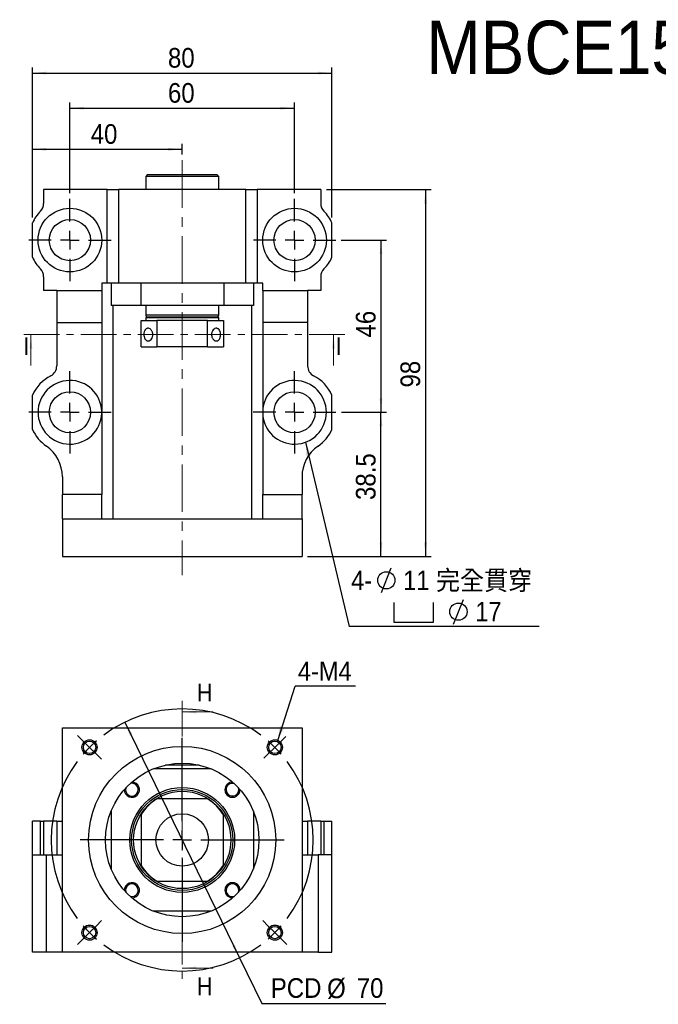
# Model space of a CAD drawing. Header units: millimetres. Extents: x 62 to 403, y 5 to 294.
# Tile 1 of 4: x 62 to 232, y 31 to 294. Entities that reach past the tile are written whole.
import ezdxf

# ---------------------------------------------------------------- set-up
doc = ezdxf.new("R2010")
doc.units = ezdxf.units.MM
doc.header["$LTSCALE"] = 1.5
doc.linetypes.add('CENTER', pattern=[10.16, 6.35, -1.27, 1.27, -1.27])
doc.linetypes.add('CENTERX2', pattern=[20.32, 12.7, -2.54, 2.54, -2.54])
doc.layers.add('FORMAT', color=7, linetype='Continuous')
doc.styles.add('SLDTEXTSTYLE0', font='GOTHIC.TTF', dxfattribs={"width": 0.913, "bigfont": 'bigfont'})
doc.styles.add('SLDTEXTSTYLE1', font='GOTHIC.TTF', dxfattribs={"width": 0.913})
doc.styles.get("Standard").update_dxf_attribs({"font": 'GOTHIC.TTF'})
doc.dimstyles.new('SLDDIMSTYLE0', dxfattribs={"dimtxt": 5.25, "dimasz": 3.75, "dimexe": 0, "dimexo": 0.0625, "dimgap": 1.3125, "dimtad": 1, "dimrnd": 1e-09, "dimzin": 12, "dimdsep": 46, "dimtxsty": 'SLDTEXTSTYLE1', "dimsah": 1, "dimcen": 0.09, "dimadec": 0, "dimazin": 3, "dimtfac": 1, "dimtofl": 0, "dimtmove": 0, "dimatfit": 3, "dimfxl": 0, "dimfrac": 2, "dimtolj": 1, "dimtzin": 12, "dimarcsym": 0})
doc.dimstyles.new('SLDDIMSTYLE1', dxfattribs={"dimtxt": 5.25, "dimasz": 3.75, "dimexe": 0, "dimexo": 0.0625, "dimgap": 1.3125, "dimtad": 1, "dimdec": 1, "dimrnd": 1e-09, "dimzin": 12, "dimdsep": 46, "dimtxsty": 'SLDTEXTSTYLE1', "dimsah": 1, "dimcen": 0.09, "dimadec": 0, "dimazin": 3, "dimtfac": 1, "dimtdec": 1, "dimtofl": 0, "dimtmove": 0, "dimatfit": 3, "dimfxl": 0, "dimfrac": 2, "dimtolj": 1, "dimtzin": 12, "dimarcsym": 0})
doc.dimstyles.new('SLDDIMSTYLE2', dxfattribs={"dimtxt": 0.18, "dimasz": 3.75, "dimexe": 0, "dimexo": 0.0625, "dimgap": 0, "dimtad": 0, "dimtih": 1, "dimtoh": 1, "dimdec": 0, "dimrnd": 1e-09, "dimzin": 0, "dimdsep": 46, "dimtxsty": 'Standard', "dimsah": 1, "dimcen": 0.09, "dimadec": 0, "dimazin": 0, "dimtfac": 3.75, "dimtdec": 0, "dimtofl": 0, "dimtmove": 0, "dimatfit": 3, "dimfxl": 0, "dimfrac": 2, "dimtolj": 1, "dimtzin": 0, "dimarcsym": 0})
doc.dimstyles.new('SLDDIMSTYLE3', dxfattribs={"dimtxt": 5.25, "dimasz": 3.75, "dimexe": 0, "dimexo": 0.0625, "dimgap": 1.3125, "dimtad": 0, "dimtih": 1, "dimtoh": 1, "dimrnd": 1e-09, "dimzin": 12, "dimdsep": 46, "dimtxsty": 'SLDTEXTSTYLE1', "dimsah": 1, "dimcen": 0, "dimadec": 0, "dimazin": 3, "dimtfac": 1, "dimtmove": 0, "dimatfit": 3, "dimfxl": 0, "dimfrac": 2, "dimtolj": 1, "dimtzin": 12, "dimarcsym": 0})

# ---------------------------------------------------------------- blocks, each defined once
blk = doc.blocks.new('_D')
at = {"layer": 'FORMAT', "color": 7}
for p, q in [((65.34, 240.74), (65.34, 260.42)), ((105.34, 257.52), (105.34, 260.42)), ((65.34, 258.92), (105.34, 258.92))]:
    blk.add_line(p, q, dxfattribs=at)
for points in [[(65.34, 258.92), (69.09, 258.55), (69.09, 259.3)], [(105.34, 258.92), (101.59, 259.3), (101.59, 258.55)]]:
    blk.add_solid(points, dxfattribs=at)
at = {"layer": 'FORMAT', "color": 7, "insert": (80.91, 265.63), "char_height": 5.25, "attachment_point": 1, "style": 'SLDTEXTSTYLE1'}
blk.add_mtext('40', dxfattribs=at)
blk = doc.blocks.new('_D_1')
at = {"layer": 'FORMAT', "color": 7}
for p, q in [((75.34, 247.16), (75.34, 271.4)), ((135.34, 247.16), (135.34, 271.4)), ((75.34, 269.9), (135.34, 269.9))]:
    blk.add_line(p, q, dxfattribs=at)
for points in [[(75.34, 269.9), (79.09, 269.52), (79.09, 270.27)], [(135.34, 269.9), (131.59, 270.27), (131.59, 269.52)]]:
    blk.add_solid(points, dxfattribs=at)
at = {"layer": 'FORMAT', "color": 7, "insert": (101.54, 276.61), "char_height": 5.25, "attachment_point": 1, "style": 'SLDTEXTSTYLE1'}
blk.add_mtext('60', dxfattribs=at)
blk = doc.blocks.new('_D_2')
at = {"layer": 'FORMAT', "color": 7}
for p, q in [((65.34, 240.74), (65.34, 280.78)), ((65.34, 279.28), (145.34, 279.28)), ((145.34, 240.74), (145.34, 280.78))]:
    blk.add_line(p, q, dxfattribs=at)
for points in [[(65.34, 279.28), (69.09, 278.9), (69.09, 279.65)], [(145.34, 279.28), (141.59, 279.65), (141.59, 278.9)]]:
    blk.add_solid(points, dxfattribs=at)
at = {"layer": 'FORMAT', "color": 7, "insert": (101.54, 285.98), "char_height": 5.25, "attachment_point": 1, "style": 'SLDTEXTSTYLE1'}
blk.add_mtext('80', dxfattribs=at)
blk = doc.blocks.new('_D_3')
at = {"layer": 'FORMAT', "color": 7}
for p, q in [((147.85, 188.66), (159.93, 188.66)), ((158.43, 150.16), (158.43, 188.66)), ((138.84, 150.16), (159.93, 150.16))]:
    blk.add_line(p, q, dxfattribs=at)
for points in [[(158.43, 188.66), (158.06, 184.91), (158.81, 184.91)], [(158.43, 150.16), (158.81, 153.91), (158.06, 153.91)]]:
    blk.add_solid(points, dxfattribs=at)
at = {"layer": 'FORMAT', "color": 7, "insert": (151.73, 165.23), "char_height": 5.25, "attachment_point": 1, "rotation": 90, "style": 'SLDTEXTSTYLE1'}
blk.add_mtext('38.5', dxfattribs=at)
blk = doc.blocks.new('_D_4')
at = {"layer": 'FORMAT', "color": 7}
for p, q in [((147.84, 234.66), (159.93, 234.66)), ((158.43, 234.66), (158.43, 188.66)), ((147.85, 188.66), (159.93, 188.66))]:
    blk.add_line(p, q, dxfattribs=at)
for points in [[(158.43, 234.66), (158.06, 230.91), (158.81, 230.91)], [(158.43, 188.66), (158.81, 192.41), (158.06, 192.41)]]:
    blk.add_solid(points, dxfattribs=at)
at = {"layer": 'FORMAT', "color": 7, "insert": (151.73, 208.64), "char_height": 5.25, "attachment_point": 1, "rotation": 90, "style": 'SLDTEXTSTYLE1'}
blk.add_mtext('46', dxfattribs=at)
blk = doc.blocks.new('_D_5')
at = {"layer": 'FORMAT', "color": 7}
for p, q in [((143.84, 248.16), (171.84, 248.16)), ((170.34, 248.16), (170.34, 150.16)), ((138.84, 150.16), (171.84, 150.16))]:
    blk.add_line(p, q, dxfattribs=at)
for points in [[(170.34, 248.16), (169.96, 244.41), (170.71, 244.41)], [(170.34, 150.16), (170.71, 153.91), (169.96, 153.91)]]:
    blk.add_solid(points, dxfattribs=at)
at = {"layer": 'FORMAT', "color": 7, "insert": (163.63, 195.28), "char_height": 5.25, "attachment_point": 1, "rotation": 90, "style": 'SLDTEXTSTYLE1'}
blk.add_mtext('98', dxfattribs=at)
blk = doc.blocks.new('SW_SYMBOL_HOLE_DIAM')
at = {"layer": 'FORMAT', "color": 0}
blk.add_line((450, 0), (1050, 1500), dxfattribs=at)
blk.add_circle((750, 750), 525, dxfattribs=at)
blk = doc.blocks.new('SW_SYMBOL_HOLE_SPOT')
at = {"layer": 'FORMAT', "color": 0}
for p, q in [((0, 1312.5), (0, 112.5)), ((2400, 112.5), (2400, 1312.5)), ((0, 112.5), (2400, 112.5))]:
    blk.add_line(p, q, dxfattribs=at)
blk = doc.blocks.new('SW_NOTE_0')
at = {"layer": 'FORMAT', "color": 0}
blk.add_line((50.74, 0), (0, 0), dxfattribs=at)
at = {"layer": 'FORMAT', "color": 0, "xscale": 0.0043935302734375, "yscale": 0.0043935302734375, "zscale": 0.0043935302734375}
for name, p in [('SW_SYMBOL_HOLE_DIAM', (6.67, 9.08)), ('SW_SYMBOL_HOLE_SPOT', (11.99, 0.7)), ('SW_SYMBOL_HOLE_DIAM', (25.92, 0.7))]:
    blk.add_blockref(name, p, dxfattribs=at)
at = {"layer": 'FORMAT', "color": 0, "attachment_point": 1}
for s, insert, char_height, style in [('4-', (0.58, 14.96), 5.159, 'SLDTEXTSTYLE1'), ('11 \\M+18AAE\\M+19153\\M+18AD1\\M+190FA', (14.46, 14.96), 5.1594, 'SLDTEXTSTYLE0'), ('17', (33.71, 6.58), 5.159, 'SLDTEXTSTYLE1')]:
    blk.add_mtext(s, dxfattribs=dict(at, insert=insert, char_height=char_height, style=style))
blk = doc.blocks.new('SW_CENTERMARKSYMBOL_0')
at = {"layer": 'FORMAT', "color": 0}
for p, q in [((0, 5), (0, 11)), ((-5, 0), (-11, 0)), ((0, 0), (-2.5, 0)), ((0, 0), (0, 2.5)), ((0, 0), (0, -2.5)), ((0, 0), (2.5, 0)), ((5, 0), (11, 0)), ((0, -5), (0, -11))]:
    blk.add_line(p, q, dxfattribs=at)
blk = doc.blocks.new('SW_CENTERMARKSYMBOL_1')
at = {"layer": 'FORMAT', "color": 0}
for p, q in [((0, 5), (0, 11)), ((-5, 0), (-11, 0)), ((0, 0), (-2.5, 0)), ((0, 0), (0, 2.5)), ((0, 0), (0, -2.5)), ((0, 0), (2.5, 0)), ((5, 0), (11, 0)), ((0, -5), (0, -11))]:
    blk.add_line(p, q, dxfattribs=at)
blk = doc.blocks.new('SW_CENTERMARKSYMBOL_2')
at = {"layer": 'FORMAT', "color": 0}
for p, q in [((0, 5), (0, 11.005)), ((-5, 0), (-11.005, 0)), ((0, 0), (-2.5, 0)), ((0, 0), (0, 2.5)), ((0, 0), (0, -2.5)), ((0, 0), (2.5, 0)), ((5, 0), (11.005, 0)), ((0, -5), (0, -11.005))]:
    blk.add_line(p, q, dxfattribs=at)
blk = doc.blocks.new('SW_CENTERMARKSYMBOL_3')
at = {"layer": 'FORMAT', "color": 0}
for p, q in [((0, 5), (0, 11.005)), ((-5, 0), (-11.005, 0)), ((0, 0), (-2.5, 0)), ((0, 0), (0, 2.5)), ((0, 0), (0, -2.5)), ((0, 0), (2.5, 0)), ((5, 0), (11.005, 0)), ((0, -5), (0, -11.005))]:
    blk.add_line(p, q, dxfattribs=at)
blk = doc.blocks.new('_D_6')
at = {"layer": 'FORMAT', "color": 7}
for p, q in [((90.03, 105.87), (120.66, 42.94)), ((120.66, 42.94), (126.62, 30.69)), ((126.62, 30.69), (159.72, 30.69))]:
    blk.add_line(p, q, dxfattribs=at)
for points in [[(90.03, 105.87), (91.33, 102.34), (92, 102.67)], [(120.66, 42.94), (119.36, 46.47), (118.68, 46.14)]]:
    blk.add_solid(points, dxfattribs=at)
at = {"layer": 'FORMAT', "color": 7, "char_height": 5.25, "attachment_point": 1, "style": 'SLDTEXTSTYLE1'}
for s, insert in [('PCD', (129, 37.48)), ('%%c', (144.04, 37.4)), ('70', (151.96, 37.48))]:
    blk.add_mtext(s, dxfattribs=dict(at, insert=insert))
blk = doc.blocks.new('SW_NOTE_1')
at = {"layer": 'FORMAT', "color": 0}
blk.add_line((16.05, 0), (0, 0), dxfattribs=at)
at = {"layer": 'FORMAT', "color": 0, "insert": (0.71, 6.57), "char_height": 5.159, "attachment_point": 1, "style": 'SLDTEXTSTYLE1'}
blk.add_mtext('4-M4', dxfattribs=at)
blk = doc.blocks.new('SW_CENTERMARKSYMBOL_4')
at = {"layer": 'FORMAT', "color": 0}
for p, q in [((0, 5), (0, 27.25)), ((-5, 0), (-27.25, 0)), ((0, 0), (-2.5, 0)), ((0, 0), (0, 2.5)), ((0, 0), (0, -2.5)), ((0, 0), (2.5, 0)), ((5, 0), (27.25, 0)), ((0, -5), (0, -27.25))]:
    blk.add_line(p, q, dxfattribs=at)
blk = doc.blocks.new('SW_CENTERMARKSYMBOL_5')
at = {"layer": 'FORMAT', "color": 0}
for p, q in [((-51.27, 1.77), (-52.7, 3.2)), ((1.77, 1.77), (2.93, 2.93)), ((-49.5, 0), (-51.27, 1.77)), ((-49.5, 0), (-47.73, -1.77)), ((-24.75, -19.75), (-24.75, 2.5)), ((0, 0), (-1.77, -1.77)), ((0, 0), (1.77, 1.77)), ((-47.73, -1.77), (-46.3, -3.2)), ((-1.77, -1.77), (-2.93, -2.93)), ((-24.75, -24.75), (-24.75, -22.25)), ((-29.75, -24.75), (-52, -24.75)), ((-24.75, -24.75), (-27.25, -24.75)), ((-24.75, -24.75), (-24.75, -27.25)), ((-24.75, -24.75), (-22.25, -24.75)), ((-19.75, -24.75), (2.5, -24.75)), ((-24.75, -29.75), (-24.75, -52)), ((-47.73, -47.73), (-46.3, -46.3)), ((-1.77, -47.73), (-3.2, -46.3)), ((-49.5, -49.5), (-51.27, -51.27)), ((-49.5, -49.5), (-47.73, -47.73)), ((0, -49.5), (-1.77, -47.73)), ((0, -49.5), (1.77, -51.27)), ((-51.27, -51.27), (-52.7, -52.7)), ((1.77, -51.27), (3.2, -52.7))]:
    blk.add_line(p, q, dxfattribs=at)
for start, end in [(53.1851, 126.8149), (135, 139.0926), (130.9074, 135), (45, 49.0926), (40.9074, 45), (143.1851, 216.8149), (323.1851, 36.8149), (220.9074, 225), (225, 229.0926), (310.9074, 315), (315, 319.0926), (233.1851, 306.8149)]:
    blk.add_arc((-24.75, -24.75), 35, start, end, dxfattribs=at)

msp = doc.modelspace()

# ---------------------------------------------------------------- linework, layer by layer
at = {"color": 7, "linetype": 'Continuous', "lineweight": 25}
for p, q in [((96.095, 252.156), (95.595, 251.656)), ((95.595, 251.656), (95.595, 248.156)), ((98.893, 251.656), (95.595, 251.656)), ((96.095, 252.156), (99.224, 252.156)), ((115.095, 251.656), (98.893, 251.656)), ((99.224, 252.156), (114.595, 252.156)), ((115.095, 251.656), (114.595, 252.156)), ((115.095, 248.156), (115.095, 251.656)), ((68.345, 248.156), (68.345, 244.454)), ((85.345, 248.156), (68.345, 248.156)), ((85.345, 223.156), (85.345, 248.156)), ((85.345, 248.156), (88.345, 248.156)), ((88.345, 248.156), (88.345, 223.156)), ((122.345, 248.156), (88.345, 248.156)), ((122.345, 223.156), (122.345, 248.156)), ((122.345, 248.156), (125.345, 248.156)), ((125.345, 248.156), (125.345, 223.156)), ((142.345, 248.156), (125.345, 248.156)), ((142.345, 248.156), (142.345, 244.454)), ((65.345, 230.074), (65.345, 239.239)), ((145.345, 230.074), (145.345, 239.239)), ((68.345, 224.859), (68.345, 221.156)), ((142.345, 224.859), (142.345, 221.156)), ((71.845, 221.156), (68.345, 221.156)), ((71.845, 221.156), (83.845, 221.156)), ((71.845, 221.156), (71.845, 212.656)), ((83.845, 223.156), (83.845, 221.156)), ((85.345, 223.156), (83.845, 223.156)), ((83.845, 221.156), (83.845, 212.656)), ((88.345, 223.156), (85.345, 223.156)), ((86.345, 223.156), (86.345, 217.156)), ((122.345, 223.156), (88.345, 223.156)), ((94.254, 223.156), (94.254, 217.156)), ((116.435, 223.156), (116.435, 217.156)), ((125.345, 223.156), (122.345, 223.156)), ((124.345, 223.156), (124.345, 217.156)), ((126.845, 223.156), (125.345, 223.156)), ((126.845, 221.156), (126.845, 223.156)), ((126.845, 221.156), (138.845, 221.156)), ((126.845, 221.156), (126.845, 212.656)), ((138.845, 221.156), (138.845, 212.656)), ((142.345, 221.156), (138.845, 221.156)), ((94.254, 217.156), (86.345, 217.156)), ((86.845, 217.156), (86.845, 160.156)), ((116.435, 217.156), (94.254, 217.156)), ((95.595, 217.156), (95.595, 214.656)), ((115.095, 214.656), (115.095, 217.156)), ((124.345, 217.156), (116.435, 217.156)), ((123.845, 217.156), (123.845, 160.156)), ((94.344, 213.156), (98.606, 213.156)), ((94.344, 206.156), (94.344, 213.156)), ((95.894, 214.156), (95.594, 213.856)), ((95.594, 213.856), (95.594, 213.156)), ((112.239, 213.856), (95.594, 213.856)), ((95.894, 214.156), (112.027, 214.156)), ((98.606, 213.156), (98.606, 206.156)), ((112.083, 213.156), (98.606, 213.156)), ((112.027, 214.156), (114.795, 214.156)), ((112.083, 206.156), (112.083, 213.156)), ((112.083, 213.156), (116.345, 213.156)), ((115.095, 213.856), (112.239, 213.856)), ((115.095, 213.856), (114.795, 214.156)), ((115.095, 213.156), (115.095, 213.856)), ((116.345, 213.156), (116.345, 206.156)), ((71.845, 212.656), (83.845, 212.656)), ((71.845, 212.656), (71.845, 201.056)), ((83.845, 212.656), (83.845, 188.948)), ((138.845, 212.656), (126.845, 212.656)), ((126.845, 212.656), (126.845, 188.948)), ((138.845, 212.656), (138.845, 201.056)), ((94.344, 206.156), (98.606, 206.156)), ((112.083, 206.156), (98.606, 206.156)), ((112.083, 206.156), (116.345, 206.156)), ((65.345, 184.074), (65.345, 193.239)), ((145.345, 184.074), (145.345, 193.239)), ((83.845, 188.365), (83.845, 188.948)), ((83.845, 188.365), (83.845, 166.656)), ((126.845, 188.948), (126.845, 188.365)), ((126.845, 188.365), (126.845, 166.656)), ((73.344, 171.423), (73.344, 166.656)), ((137.345, 171.423), (137.345, 166.656)), ((83.845, 166.656), (73.344, 166.656)), ((73.344, 160.156), (73.344, 166.656)), ((83.845, 160.156), (83.845, 166.656)), ((126.845, 166.656), (137.345, 166.656)), ((126.845, 160.156), (126.845, 166.656)), ((137.345, 160.156), (137.345, 166.656)), ((73.344, 160.156), (137.345, 160.156)), ((73.344, 160.156), (73.344, 150.156)), ((137.345, 160.156), (137.345, 150.156)), ((73.344, 150.156), (137.345, 150.156)), ((73.344, 104.405), (137.345, 104.405)), ((73.344, 44.405), (73.344, 104.405)), ((137.345, 104.405), (137.345, 44.405)), ((113.042, 93.405), (97.647, 93.405)), ((109.845, 94.405), (100.845, 94.405)), ((112.083, 85.405), (98.606, 85.405)), ((86.345, 82.103), (86.345, 66.708)), ((124.345, 82.103), (124.345, 66.708)), ((65.345, 70.405), (65.345, 79.405)), ((67.487, 79.405), (65.345, 79.405)), ((67.487, 79.405), (68.345, 79.405)), ((68.345, 79.405), (68.345, 70.405)), ((71.845, 79.405), (68.345, 79.405)), ((71.845, 79.405), (73.344, 79.405)), ((71.845, 79.405), (71.845, 70.405)), ((94.344, 81.144), (94.344, 67.666)), ((116.345, 67.666), (116.345, 81.144)), ((137.345, 79.405), (138.845, 79.405)), ((138.845, 79.405), (138.845, 70.405)), ((142.345, 79.405), (138.845, 79.405)), ((142.345, 79.405), (142.345, 70.405)), ((142.345, 79.405), (143.202, 79.405)), ((143.202, 79.405), (145.345, 79.405)), ((145.345, 70.405), (145.345, 79.405)), ((65.345, 44.405), (65.345, 70.405)), ((65.345, 70.405), (69.059, 70.405)), ((69.059, 44.405), (69.059, 70.405)), ((69.059, 70.405), (73.344, 70.405)), ((137.345, 70.405), (141.63, 70.405)), ((141.63, 70.405), (141.63, 44.405)), ((145.345, 70.405), (141.63, 70.405)), ((145.345, 44.405), (145.345, 70.405)), ((98.606, 63.405), (112.083, 63.405)), ((113.042, 55.405), (97.647, 55.405)), ((69.059, 44.405), (65.345, 44.405)), ((73.344, 44.405), (69.059, 44.405)), ((137.345, 44.405), (73.344, 44.405)), ((141.63, 44.405), (137.345, 44.405)), ((141.63, 44.405), (145.345, 44.405))]:
    msp.add_line(p, q, dxfattribs=at)
at = {"color": 8, "linetype": 'Continuous', "lineweight": 25}
for p, q in [((95.595, 214.656), (96.925, 214.656)), ((96.925, 214.656), (115.095, 214.656)), ((67.487, 70.405), (67.487, 79.405)), ((143.202, 79.405), (143.202, 70.405))]:
    msp.add_line(p, q, dxfattribs=at)
at = {"color": 7, "linetype": 'CENTER', "lineweight": 18}
for p, q in [((148.745, 209.406), (61.944, 209.406)), ((105.345, 111.605), (105.345, 37.205))]:
    msp.add_line(p, q, dxfattribs=at)
at = {"color": 7, "linetype": 'Continuous', "lineweight": 18}
for p, q in [((64.944, 201.156), (64.944, 209.406)), ((145.745, 201.156), (145.745, 209.406)), ((113.595, 108.605), (105.345, 108.605)), ((113.595, 40.205), (105.345, 40.205))]:
    msp.add_line(p, q, dxfattribs=at)
at = {"color": 7, "linetype": 'Continuous', "lineweight": 25, "flags": 128}
for points in [[(90.273, 88.301), (90.259, 88.247), (90.209, 87.84)], [(90.209, 60.97), (90.259, 60.563), (90.273, 60.509)]]:
    msp.add_lwpolyline(points, dxfattribs=at)
at = {"color": 7, "linetype": 'Continuous', "lineweight": 25}
for centre, radius in [((75.345, 234.656), 8.5), ((135.345, 234.656), 8.5), ((75.345, 234.656), 5.5), ((135.345, 234.656), 5.5), ((75.345, 188.656), 5.5), ((135.345, 188.656), 5.5), ((80.596, 99.154), 2.025), ((80.596, 99.154), 1.65), ((130.093, 99.154), 2.025), ((130.093, 99.154), 1.65), ((105.345, 74.405), 25), ((105.345, 74.405), 20.5), ((105.345, 74.405), 14), ((105.345, 74.405), 13.5), ((105.345, 74.405), 13), ((105.345, 74.405), 7), ((80.596, 49.656), 2.025), ((80.596, 49.656), 1.65), ((130.093, 49.656), 2.025), ((130.093, 49.656), 1.65)]:
    msp.add_circle(centre, radius, dxfattribs=at)
for centre, radius, start, end in [((75.345, 234.656), 11, 135.58469, 155.38002), ((65.345, 244.454), 3, 315.58469, 0), ((145.345, 244.454), 3, 180, 224.41531), ((135.345, 234.656), 11, 24.61998, 44.41531), ((75.345, 234.656), 11, 204.61998, 224.41531), ((135.345, 234.656), 11, 315.58469, 335.38002), ((65.345, 224.859), 3, 0, 44.41531), ((145.345, 224.859), 3, 135.58469, 180), ((96.095, 214.656), 0.5, 180, 270), ((114.595, 214.656), 0.5, 270, 0), ((68.845, 201.056), 3, 297.664, 0), ((141.845, 201.056), 3, 180, 242.336), ((75.345, 188.656), 11, 117.664, 155.38002), ((135.345, 188.656), 11, 24.61998, 62.336), ((75.345, 188.656), 8.505, 1.96475, 358.03525), ((135.345, 188.656), 8.505, 181.96475, 178.03525), ((75.345, 188.656), 11, 204.61998, 235.1501), ((135.345, 188.656), 11, 304.8499, 335.38002), ((63.345, 171.423), 10, 0, 55.1501), ((147.345, 171.423), 10, 124.8499, 180), ((91.909, 87.84), 2.025, 180, 90.78196), ((91.909, 87.84), 1.7, 180, 105.74412), ((118.78, 87.84), 2.025, 89.21804, 180), ((118.78, 87.84), 1.7, 74.25588, 180), ((118.78, 87.84), 2.025, 180, 0.78196), ((118.78, 87.84), 1.7, 180, 15.74412), ((105.345, 74.405), 12.9, 121.49187, 148.50813), ((105.345, 74.405), 12.9, 31.49187, 58.50813), ((105.345, 74.405), 12.9, 211.49187, 238.50813), ((105.345, 74.405), 12.9, 301.49187, 328.50813), ((91.909, 60.97), 2.025, 269.21804, 180), ((91.909, 60.97), 1.7, 254.25588, 180), ((118.78, 60.97), 2.025, 359.21804, 180), ((118.78, 60.97), 2.025, 180, 270.78196), ((118.78, 60.97), 1.7, 344.25588, 180), ((118.78, 60.97), 1.7, 180, 285.74412)]:
    msp.add_arc(centre, radius, start, end, dxfattribs=at)
for points in [[(96.36, 207.717), (96.28, 207.705), (96.201, 207.703), (96.047, 207.721), (95.97, 207.742), (95.824, 207.803), (95.755, 207.844), (95.624, 207.946), (95.561, 208.007), (95.393, 208.214), (95.3, 208.388), (95.165, 208.775), (95.123, 208.992), (95.099, 209.323), (95.098, 209.436), (95.109, 209.658), (95.122, 209.767), (95.16, 209.981), (95.185, 210.086), (95.248, 210.283), (95.286, 210.376), (95.375, 210.552), (95.424, 210.631), (95.533, 210.774), (95.594, 210.839), (95.722, 210.947), (95.79, 210.991), (95.934, 211.059), (96.01, 211.083), (96.24, 211.12), (96.403, 211.102), (96.715, 210.98), (96.868, 210.876), (97.067, 210.669), (97.13, 210.59), (97.242, 210.421), (97.291, 210.33), (97.377, 210.135), (97.412, 210.032), (97.466, 209.821), (97.485, 209.712), (97.506, 209.489), (97.507, 209.378), (97.493, 209.157), (97.476, 209.046), (97.427, 208.832), (97.395, 208.729), (97.315, 208.531), (97.267, 208.436), (97.105, 208.176), (96.971, 208.028), (96.68, 207.813), (96.521, 207.743), (96.36, 207.717)], [(114.329, 211.095), (114.409, 211.108), (114.488, 211.11), (114.642, 211.091), (114.719, 211.071), (114.865, 211.01), (114.934, 210.969), (115.065, 210.867), (115.128, 210.806), (115.296, 210.599), (115.389, 210.425), (115.524, 210.038), (115.566, 209.821), (115.59, 209.49), (115.591, 209.377), (115.58, 209.155), (115.567, 209.046), (115.529, 208.832), (115.504, 208.727), (115.441, 208.53), (115.403, 208.436), (115.314, 208.261), (115.265, 208.181), (115.156, 208.038), (115.095, 207.974), (114.967, 207.866), (114.899, 207.822), (114.755, 207.754), (114.679, 207.73), (114.449, 207.692), (114.286, 207.711), (113.974, 207.833), (113.821, 207.937), (113.622, 208.144), (113.559, 208.223), (113.447, 208.392), (113.398, 208.483), (113.312, 208.677), (113.277, 208.781), (113.223, 208.992), (113.204, 209.1), (113.183, 209.324), (113.182, 209.435), (113.196, 209.656), (113.213, 209.767), (113.262, 209.981), (113.294, 210.084), (113.374, 210.282), (113.422, 210.377), (113.584, 210.637), (113.718, 210.784), (114.009, 210.999), (114.168, 211.07), (114.329, 211.095)]]:
    msp.add_open_spline(points, degree=3, knots=[0, 0, 0, 0, 0.03125, 0.03125, 0.0625, 0.0625, 0.09375, 0.09375, 0.125, 0.125, 0.1875, 0.1875, 0.25, 0.25, 0.28125, 0.28125, 0.3125, 0.3125, 0.34375, 0.34375, 0.375, 0.375, 0.40625, 0.40625, 0.4375, 0.4375, 0.46875, 0.46875, 0.5, 0.5, 0.5625, 0.5625, 0.625, 0.625, 0.65625, 0.65625, 0.6875, 0.6875, 0.71875, 0.71875, 0.75, 0.75, 0.78125, 0.78125, 0.8125, 0.8125, 0.84375, 0.84375, 0.875, 0.875, 0.9375, 0.9375, 1, 1, 1, 1], dxfattribs=at)
at = {"color": 7, "linetype": 'Continuous', "lineweight": 18}
for points in [[(64.944, 209.406), (64.569, 205.656), (65.319, 205.656)], [(145.745, 209.406), (145.37, 205.656), (146.12, 205.656)], [(105.345, 108.605), (109.095, 108.23), (109.095, 108.98)], [(105.345, 40.205), (109.095, 39.83), (109.095, 40.58)]]:
    msp.add_solid(points, dxfattribs=at)
at = {"layer": 'FORMAT', "color": 7, "linetype": 'CENTERX2', "lineweight": 18, "ltscale": 0.666667}
msp.add_line((105.345, 256.017), (105.345, 145.136), dxfattribs=at)

# ---------------------------------------------------------------- block references
at = {"layer": 'FORMAT', "color": 7}
for name, p in [('SW_CENTERMARKSYMBOL_1', (75.345, 234.656)), ('SW_CENTERMARKSYMBOL_0', (135.345, 234.656)), ('SW_CENTERMARKSYMBOL_2', (75.345, 188.656)), ('SW_CENTERMARKSYMBOL_3', (135.345, 188.656)), ('SW_NOTE_0', (149.894, 131.401)), ('SW_NOTE_1', (135.538, 115.513)), ('SW_CENTERMARKSYMBOL_5', (130.093, 99.154)), ('SW_CENTERMARKSYMBOL_4', (105.345, 74.405))]:
    msp.add_blockref(name, p, dxfattribs=at)

# ---------------------------------------------------------------- texts
at = {"color": 7, "linetype": 'Continuous', "char_height": 4.763, "attachment_point": 1, "style": 'SLDTEXTSTYLE1'}
for s, insert in [('I', (62.933, 208.722)), ('I', (146.319, 208.722)), ('H', (109.26, 116.171)), ('H', (109.26, 37.686))]:
    msp.add_mtext(s, dxfattribs=dict(at, insert=insert))
at = {"layer": 'FORMAT', "color": 7, "insert": (170.55, 293.285), "char_height": 14.2875, "attachment_point": 1, "style": 'SLDTEXTSTYLE1'}
msp.add_mtext('MBCE15-DP', dxfattribs=at)

# ---------------------------------------------------------------- dimensions: what is measured, and where the dimension line sits
at = {"layer": 'FORMAT', "color": 7}
for base, p1, p2, angle, dimstyle, picture, middle in [((145.345, 279.276), (65.345, 239.239), (145.345, 239.239), 0, 'SLDDIMSTYLE0', '_D_2', (105.416, 279.276)), ((105.345, 258.921), (65.345, 239.239), (105.345, 256.017), 0, 'SLDDIMSTYLE0', '_D', (84.793, 258.921)), ((170.337, 150.156), (142.345, 248.156), (137.345, 150.156), 90, 'SLDDIMSTYLE0', '_D_5', (170.337, 199.156)), ((158.434, 188.656), (146.345, 234.656), (146.35, 188.656), 90, 'SLDDIMSTYLE0', '_D_4', (158.434, 212.522)), ((158.434, 188.656), (137.345, 150.156), (146.35, 188.656), 90, 'SLDDIMSTYLE1', '_D_3', (158.434, 172.019))]:
    dim = msp.add_linear_dim(base=base, p1=p1, p2=p2, angle=angle, dimstyle=dimstyle, dxfattribs=at)
    dim.commit()
    dim.dimension.update_dxf_attribs({"geometry": picture, "text_midpoint": middle, "dimtype": 160})
dim = msp.add_linear_dim(base=(135.345, 269.899), p1=(75.345, 245.656), p2=(135.345, 245.656), dimstyle='SLDDIMSTYLE0', dxfattribs=at)
dim.commit()
dim.dimension.update_dxf_attribs({"geometry": '_D_1', "text_midpoint": (105.416, 269.899), "dimtype": 160})
dim = msp.add_diameter_dim_2p(p1=(120.663, 42.936), p2=(90.026, 105.875), text='PCD<>', dimstyle='SLDDIMSTYLE3', dxfattribs=at)
dim.commit()
dim.dimension.update_dxf_attribs({"geometry": '_D_6', "text_midpoint": (144.361, 34.899), "dimtype": 163})

# ---------------------------------------------------------------- leaders
for points in [[(138.293, 180.679), (149.894, 131.401)], [(130.874, 101.022), (135.538, 115.513)]]:
    msp.add_leader(points, dimstyle='SLDDIMSTYLE2', dxfattribs=at)

doc.saveas('drawing.dxf')
